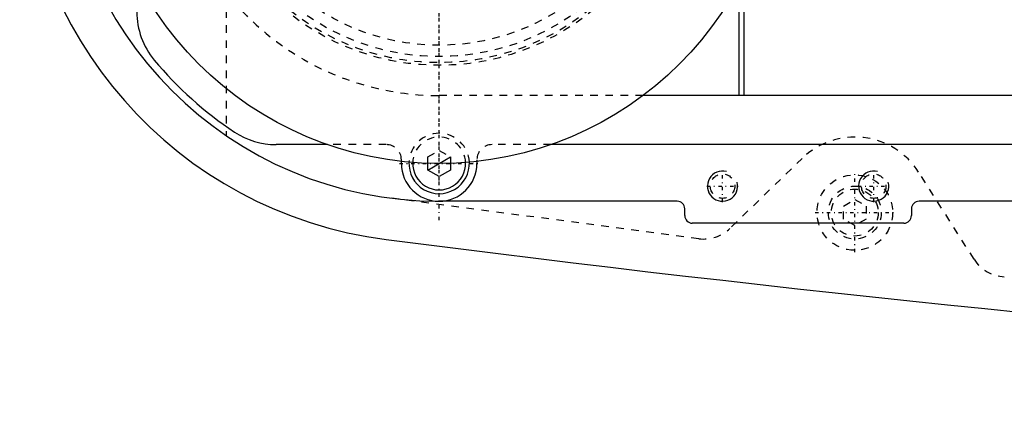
# Model space of a CAD drawing. Extents: x -906 to 156, y -125 to 125.
# Tile 1 of 7: x -906 to -775, y -79 to -26. Entities that reach past the tile are written whole.
import ezdxf

# ---------------------------------------------------------------- set-up
doc = ezdxf.new("R2010")
doc.units = 0
doc.linetypes.add('CENTER', pattern=[1.5, 0.45, -0.5, 0.05, -0.5])
doc.linetypes.add('DASHED', pattern=[2, 1, -1])
for name, color, linetype in [('AM_0', 7, 'CONTINUOUS'), ('AM_10', 7, 'CONTINUOUS'), ('AM_3', 7, 'DASHED'), ('AM_7', 7, 'CENTER')]:
    doc.layers.add(name, color=color, linetype=linetype)

msp = doc.modelspace()

# ---------------------------------------------------------------- linework, layer by layer
at = {"layer": 'AM_0', "color": 7, "linetype": 'CONTINUOUS'}
for p, q in [((-809.7, -20.03), (-809.7, -36)), ((-810.3, -36), (-810.3, -21.18)), ((-751.33, -36), (-823, -36)), ((-864.79, -42.5), (-871.56, -42.5)), ((-717, -42.5), (-835.21, -42.5)), ((-855, -45), (-855, -44.72)), ((-851.5, -45.87), (-851.5, -44.97)), ((-848.5, -44.97), (-848.5, -45.87)), ((-845, -44.72), (-845, -45)), ((-850, -46.73), (-851.5, -45.87)), ((-848.5, -45.87), (-850, -46.73)), ((-818.5, -50), (-850, -50)), ((-680, -50), (-786.5, -50)), ((-817.5, -51.9), (-817.5, -51)), ((-787.5, -51), (-787.5, -51.9)), ((-788.5, -52.9), (-816.5, -52.9))]:
    msp.add_line(p, q, dxfattribs=at)
msp.add_circle((-850, 0), 45, dxfattribs=at)
for centre, radius, start, end in [((-850, 0), 55.5, 97.2532, 262.7468), ((-850, 0), 50, 90, 270), ((-880, -24.92), 10, 180, 219.7151), ((-850, 0), 49, 219.7151, 236.4427), ((-871.56, -32.5), 10, 236.4427, 270), ((-850, -45), 5, 180, 0), ((-850, -45), 4, 177.4527, 2.5473), ((-850, -45), 3.5, 177.7713, 2.2287), ((-818.5, -51), 1, 0, 90), ((-786.5, -51), 1, 90, 180), ((-816.5, -51.9), 1, 180, 270), ((-788.5, -51.9), 1, 270, 0), ((-473.05, 2920.27), 3000, 262.64687, 268.73835)]:
    msp.add_arc(centre, radius, start, end, dxfattribs=at)
at = {"layer": 'AM_10', "color": 7, "linetype": 'CONTINUOUS'}
msp.add_line((-851.5, -45.87), (-848.5, -44.13), dxfattribs=at)
for centre in [(-812.5, -48), (-792.5, -48)]:
    msp.add_arc(centre, 2, 75, 15, dxfattribs=at)
at = {"layer": 'AM_3', "color": 6, "linetype": 'DASHED'}
for p, q in [((-878.19, 41.3), (-878.19, -41.3)), ((-823, -36), (-850, -36)), ((-857, -42.5), (-864.79, -42.5)), ((-835.21, -42.5), (-843, -42.5)), ((-851.5, -44.13), (-850, -43.27)), ((-851.5, -44.97), (-851.5, -44.13)), ((-850, -43.27), (-848.5, -44.13)), ((-848.5, -44.13), (-848.5, -44.97)), ((-855, -44.72), (-855, -44.5)), ((-845, -44.5), (-845, -44.72)), ((-801.96, -44.32), (-811.52, -53.59)), ((-779.22, -57.68), (-786.56, -46.13)), ((-815.65, -54.96), (-856.53, -49.57)), ((-796.5, -50.63), (-795, -49.77)), ((-796.5, -52.37), (-796.5, -50.63)), ((-795, -49.77), (-793.5, -50.63)), ((-793.5, -50.63), (-793.5, -52.37)), ((-795, -53.23), (-796.5, -52.37)), ((-793.5, -52.37), (-795, -53.23))]:
    msp.add_line(p, q, dxfattribs=at)
for centre, radius in [((-850, 0), 32), ((-850, 0), 31.65), ((-850, 0), 30.85), ((-850, 0), 29.35), ((-812.5, -48), 1.62), ((-795, -51.5), 5), ((-792.5, -48), 1.62), ((-795, -51.5), 3.5), ((-795, -51.5), 3.1)]:
    msp.add_circle(centre, radius, dxfattribs=at)
for centre, radius, start, end in [((-850, 0), 36, 90, 270), ((-850, -45), 4, 2.5473, 177.4527), ((-850, -45), 3.5, 2.2287, 177.7713), ((-795, -51.5), 10, 32.4468, 134.1196), ((-857, -44.5), 2, 0, 90), ((-843, -44.5), 2, 90, 180), ((-815, -50), 5, 262.4947, 314.1196), ((-775, -55), 5, 212.4468, 267.5104)]:
    msp.add_arc(centre, radius, start, end, dxfattribs=at)
at = {"layer": 'AM_7', "color": 4, "linetype": 'CENTER'}
for p, q in [((-850, -52.5), (-850, 52.5)), ((-850, -47.25), (-850, 47.25)), ((-850, -32.39), (-850, 32.39)), ((-855.25, -45), (-844.75, -45)), ((-812.5, -50.1), (-812.5, -45.9)), ((-795, -56.75), (-795, -46.25)), ((-792.5, -50.1), (-792.5, -45.9)), ((-814.6, -48), (-810.4, -48)), ((-794.6, -48), (-790.4, -48)), ((-800.25, -51.5), (-789.75, -51.5))]:
    msp.add_line(p, q, dxfattribs=at)

doc.saveas('drawing.dxf')
